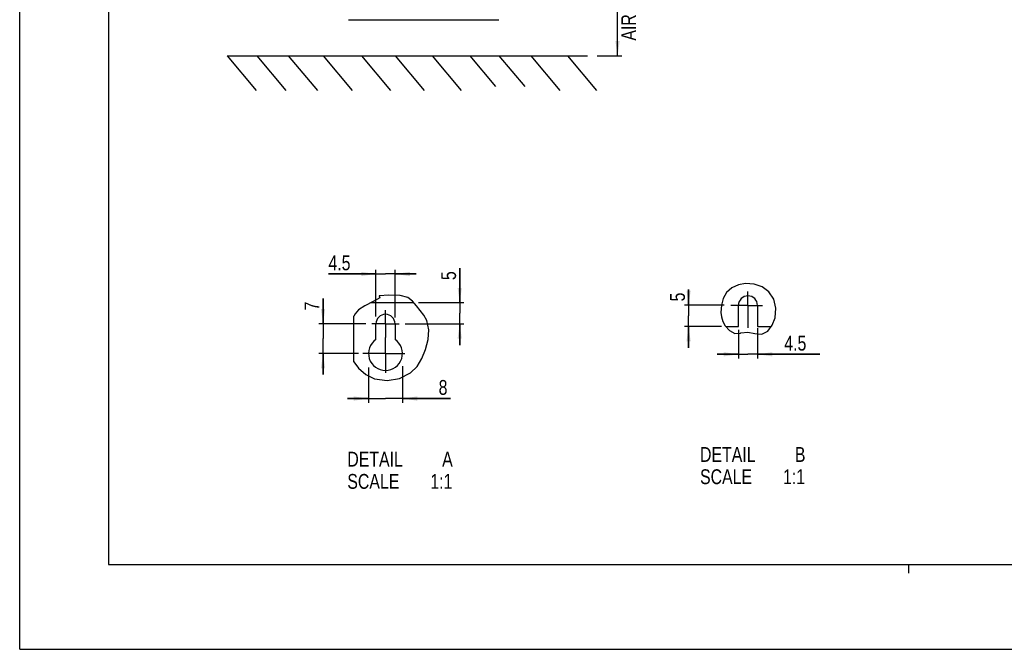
# Model space of a CAD drawing. Extents: x 0 to 594, y 0 to 420.
# Tile 1 of 28: x 0 to 233, y 0 to 149. Entities that reach past the tile are written whole.
import ezdxf

# ---------------------------------------------------------------- set-up
doc = ezdxf.new("R2010")
doc.units = 0
doc.header["$LTSCALE"] = 32.67
doc.linetypes.add('CENTER', pattern=[0.6, 0.375, -0.075, 0.075, -0.075])
doc.layers.get('0').update_dxf_attribs({"linetype": 'CONTINUOUS'})
doc.layers.add('DEFAULT_1', color=7, linetype='CENTER')
doc.styles.get("Standard").update_dxf_attribs({"font": 'txt', "width": 0.8})
doc.dimstyles.get("Standard").update_dxf_attribs({"dimtxt": 2.5, "dimasz": 2.5, "dimexe": 1.25, "dimexo": 0.625, "dimtad": 1, "dimcen": 2.5, "dimazin": 3, "dimtfac": 1, "dimtmove": 0, "dimatfit": 3})

# ---------------------------------------------------------------- blocks, each defined once
blk = doc.blocks.new('_FILLED')
at = {"color": 0, "linetype": 'BYBLOCK'}
blk.add_solid([(0, 0), (-1, 0.143), (-1, -0.143)], dxfattribs=at)
blk = doc.blocks.new('*D1')
at = {"color": 2, "linetype": 'CONTINUOUS'}
for p, q in [((115.63, 190.21), (142.22, 190.21)), ((141.22, 190.21), (141.22, 165.16)), ((141.22, 140.11), (141.22, 165.16)), ((136.37, 140.11), (142.22, 140.11))]:
    blk.add_line(p, q, dxfattribs=at)
at = {"color": 2, "linetype": 'CONTINUOUS', "xscale": 3.5, "yscale": 3.5, "zscale": 3.5}
for p, rotation in [((141.22, 190.21), 90), ((141.22, 140.11), 270)]:
    blk.add_blockref('_FILLED', p, dxfattribs=dict(at, rotation=rotation))
at = {"color": 5, "linetype": 'CONTINUOUS', "width": 0.8}
for s, p in [('100', (140.35, 166.12)), ('AIR SPACE INLET', (145.6, 143.72)), ('MIN ', (140.35, 154.92))]:
    blk.add_text(s, height=3.5, rotation=90, dxfattribs=at).set_placement(p)
blk = doc.blocks.new('*D3')
at = {"color": 2, "linetype": 'CONTINUOUS'}
for p, q in [((169.78, 75.46), (169.78, 68.66)), ((174.28, 75.82), (174.28, 68.66)), ((169.78, 69.66), (164.78, 69.66)), ((164.78, 69.66), (172.03, 69.66)), ((189.01, 69.66), (172.03, 69.66)), ((174.28, 69.66), (189.01, 69.66))]:
    blk.add_line(p, q, dxfattribs=at)
at = {"color": 2, "linetype": 'CONTINUOUS', "xscale": 3.5, "yscale": 3.5, "zscale": 3.5}
blk.add_blockref('_FILLED', (169.78, 69.66), dxfattribs=at)
at = {"color": 2, "linetype": 'CONTINUOUS', "xscale": 3.5, "yscale": 3.5, "zscale": 3.5, "rotation": 180}
blk.add_blockref('_FILLED', (174.28, 69.66), dxfattribs=at)
at = {"color": 5, "linetype": 'CONTINUOUS', "width": 0.8}
blk.add_text('4.5', height=3.5, dxfattribs=at).set_placement((180.61, 70.54))
blk = doc.blocks.new('*D4')
at = {"color": 2, "linetype": 'CONTINUOUS'}
for p, q in [((71.66, 76.85), (71.66, 82.8)), ((71.66, 82.8), (71.66, 73.35)), ((81.79, 76.85), (70.66, 76.85)), ((71.66, 64.85), (71.66, 73.35)), ((80.01, 69.85), (70.66, 69.85)), ((71.66, 69.85), (71.66, 64.85))]:
    blk.add_line(p, q, dxfattribs=at)
at = {"color": 2, "linetype": 'CONTINUOUS', "xscale": 3.5, "yscale": 3.5, "zscale": 3.5}
for p, rotation in [((71.66, 76.85), 270), ((71.66, 69.85), 90)]:
    blk.add_blockref('_FILLED', p, dxfattribs=dict(at, rotation=rotation))
at = {"color": 5, "linetype": 'CONTINUOUS', "width": 0.8}
blk.add_text('7', height=3.5, rotation=90, dxfattribs=at).set_placement((70.78, 80))
blk = doc.blocks.new('*D5')
at = {"color": 2, "linetype": 'CONTINUOUS'}
for p, q in [((84.16, 88.62), (72.93, 88.62)), ((72.93, 88.62), (86.41, 88.62)), ((84.16, 78.56), (84.16, 89.62)), ((93.66, 88.62), (86.41, 88.62)), ((88.66, 78.38), (88.66, 89.62)), ((88.66, 88.62), (93.66, 88.62))]:
    blk.add_line(p, q, dxfattribs=at)
at = {"color": 2, "linetype": 'CONTINUOUS', "xscale": 3.5, "yscale": 3.5, "zscale": 3.5}
blk.add_blockref('_FILLED', (84.16, 88.62), dxfattribs=at)
at = {"color": 2, "linetype": 'CONTINUOUS', "xscale": 3.5, "yscale": 3.5, "zscale": 3.5, "rotation": 180}
blk.add_blockref('_FILLED', (88.66, 88.62), dxfattribs=at)
at = {"color": 5, "linetype": 'CONTINUOUS', "width": 0.8}
blk.add_text('4.5', height=3.5, dxfattribs=at).set_placement((72.93, 89.5))
blk = doc.blocks.new('*D6')
at = {"color": 2, "linetype": 'CONTINUOUS'}
for p, q in [((103.94, 81.85), (103.94, 89.98)), ((103.94, 89.98), (103.94, 79.35)), ((94.17, 81.85), (104.94, 81.85)), ((103.94, 71.85), (103.94, 79.35)), ((91.04, 76.85), (104.94, 76.85)), ((103.94, 76.85), (103.94, 71.85))]:
    blk.add_line(p, q, dxfattribs=at)
at = {"color": 2, "linetype": 'CONTINUOUS', "xscale": 3.5, "yscale": 3.5, "zscale": 3.5}
for p, rotation in [((103.94, 81.85), 270), ((103.94, 76.85), 90)]:
    blk.add_blockref('_FILLED', p, dxfattribs=dict(at, rotation=rotation))
at = {"color": 5, "linetype": 'CONTINUOUS', "width": 0.8}
blk.add_text('5', height=3.5, rotation=90, dxfattribs=at).set_placement((103.07, 87.18))
blk = doc.blocks.new('*D7')
at = {"color": 2, "linetype": 'CONTINUOUS'}
for p, q in [((82.41, 66.56), (82.41, 58.21)), ((90.41, 66.87), (90.41, 58.21)), ((82.41, 59.21), (77.41, 59.21)), ((77.41, 59.21), (86.41, 59.21)), ((101.76, 59.21), (86.41, 59.21)), ((90.41, 59.21), (101.76, 59.21))]:
    blk.add_line(p, q, dxfattribs=at)
at = {"color": 2, "linetype": 'CONTINUOUS', "xscale": 3.5, "yscale": 3.5, "zscale": 3.5}
blk.add_blockref('_FILLED', (82.41, 59.21), dxfattribs=at)
at = {"color": 2, "linetype": 'CONTINUOUS', "xscale": 3.5, "yscale": 3.5, "zscale": 3.5, "rotation": 180}
blk.add_blockref('_FILLED', (90.41, 59.21), dxfattribs=at)
at = {"color": 5, "linetype": 'CONTINUOUS', "width": 0.8}
blk.add_text('8', height=3.5, dxfattribs=at).set_placement((98.96, 60.09))
blk = doc.blocks.new('*D8')
at = {"color": 2, "linetype": 'CONTINUOUS'}
for p, q in [((158, 81.22), (158, 84.94)), ((158, 84.94), (158, 78.72)), ((166.43, 81.22), (157, 81.22)), ((158, 71.22), (158, 78.72)), ((165.76, 76.22), (157, 76.22)), ((158, 76.22), (158, 71.22))]:
    blk.add_line(p, q, dxfattribs=at)
at = {"color": 2, "linetype": 'CONTINUOUS', "xscale": 3.5, "yscale": 3.5, "zscale": 3.5}
for p, rotation in [((158, 81.22), 270), ((158, 76.22), 90)]:
    blk.add_blockref('_FILLED', p, dxfattribs=dict(at, rotation=rotation))
at = {"color": 5, "linetype": 'CONTINUOUS', "width": 0.8}
blk.add_text('5', height=3.5, rotation=90, dxfattribs=at).set_placement((157.13, 82.14))

msp = doc.modelspace()

# ---------------------------------------------------------------- linework, layer by layer
at = {"color": 7, "linetype": 'CONTINUOUS'}
for p, q in [((0, 0), (0, 420)), ((21, 400), (21, 20)), ((77.659, 148.663), (113.159, 148.663)), ((48.979, 140.105), (55.838, 131.931)), ((48.979, 140.105), (134.095, 140.105)), ((56.033, 140.105), (62.892, 131.931)), ((63.45, 140.105), (70.309, 131.931)), ((71.692, 140.105), (78.551, 131.931)), ((80.757, 140.105), (87.616, 131.931)), ((88.69, 140.105), (95.549, 131.931)), ((97.446, 140.105), (104.305, 131.931)), ((106.306, 140.105), (112.378, 132.868)), ((113.208, 140.105), (119.281, 132.868)), ((120.728, 140.105), (127.587, 131.931)), ((129.382, 140.105), (136.241, 131.931)), ((82.936, 81.849), (93.098, 81.849)), ((169.783, 76.216), (169.783, 81.216)), ((174.283, 81.216), (174.283, 76.216)), ((78.906, 67.884), (78.906, 78.63)), ((84.156, 73.156), (84.156, 76.849)), ((88.656, 76.849), (88.656, 73.156)), ((166.798, 76.216), (169.783, 76.216)), ((174.283, 76.216), (177.522, 76.216)), ((21, 20), (573, 20)), ((0, 0), (594, 0))]:
    msp.add_line(p, q, dxfattribs=at)
at = {"color": 2, "linetype": 'CONTINUOUS'}
for p, q in [((171.462, 86.351), (169.754, 86.03)), ((173.506, 86.223), (171.462, 86.351)), ((175.405, 85.567), (173.506, 86.223)), ((166.977, 84.23), (166.17, 82.829)), ((168.212, 85.32), (166.977, 84.23)), ((169.754, 86.03), (168.212, 85.32)), ((176.977, 84.412), (175.405, 85.567)), ((178.123, 82.667), (176.977, 84.412)), ((83.506, 82.134), (81.495, 81.129)), ((85.1, 82.952), (83.506, 82.134)), ((84.927, 83.44), (84.888, 83.3)), ((84.888, 83.3), (84.978, 83.3)), ((87.169, 83.643), (84.927, 83.44)), ((84.978, 83.3), (85.023, 83.3)), ((85.023, 83.3), (85.1, 82.952)), ((89.908, 83.572), (87.169, 83.643)), ((91.658, 83.06), (89.908, 83.572)), ((92.802, 82.198), (91.658, 83.06)), ((93.708, 81.129), (92.802, 82.198)), ((166.17, 82.829), (165.741, 81.224)), ((178.625, 80.564), (178.123, 82.667)), ((79.207, 79.195), (78.906, 78.63)), ((80.069, 80.16), (79.207, 79.195)), ((81.495, 81.129), (80.069, 80.16)), ((94.605, 80.03), (93.708, 81.129)), ((95.468, 78.859), (94.605, 80.03)), ((165.741, 81.224), (165.644, 79.563)), ((165.644, 79.563), (165.755, 78.471)), ((178.431, 78.291), (178.625, 80.564)), ((96.151, 77.601), (95.468, 78.859)), ((96.627, 75.427), (96.151, 77.601)), ((165.755, 78.471), (166.058, 77.421)), ((166.058, 77.421), (166.613, 76.412)), ((177.761, 76.529), (178.431, 78.291)), ((96.472, 73.123), (96.627, 75.427)), ((166.613, 76.412), (167.67, 75.289)), ((167.67, 75.289), (168.961, 74.583)), ((168.961, 74.583), (170.25, 74.654)), ((170.25, 74.654), (170.29, 74.674)), ((170.29, 74.674), (170.331, 74.695)), ((170.331, 74.695), (170.371, 74.715)), ((170.371, 74.715), (171.957, 74.902)), ((171.957, 74.902), (173.655, 74.542)), ((173.655, 74.542), (175.28, 74.412)), ((175.28, 74.412), (176.688, 75.122)), ((176.688, 75.122), (177.761, 76.529)), ((95.879, 70.816), (96.472, 73.123)), ((95.029, 68.691), (95.879, 70.816)), ((78.906, 67.884), (80.001, 66.4)), ((93.878, 66.798), (95.029, 68.691)), ((80.001, 66.4), (81.742, 64.91)), ((89.746, 63.912), (92.351, 65.252)), ((92.351, 65.252), (93.878, 66.798)), ((81.742, 64.91), (83.802, 63.895)), ((83.802, 63.895), (86.765, 63.438)), ((86.765, 63.438), (89.746, 63.912)), ((210, 18), (210, 20))]:
    msp.add_line(p, q, dxfattribs=at)
at = {"color": 7, "linetype": 'CONTINUOUS'}
for centre, radius, start, end in [((172.033, 81.216), 2.25, 0, 180), ((86.406, 76.849), 2.25, 0, 180), ((86.406, 69.849), 4, 124.22887, 55.77113)]:
    msp.add_arc(centre, radius, start, end, dxfattribs=at)
at = {"layer": 'DEFAULT_1', "color": 7, "linetype": 'CENTER'}
for p, q in [((172.033, 81.216), (172.033, 84.454)), ((86.406, 76.849), (86.406, 80.103)), ((172.033, 81.216), (167.968, 81.216)), ((172.033, 81.216), (172.033, 75.902)), ((172.033, 81.216), (175.427, 81.216)), ((86.406, 76.849), (83.152, 76.849)), ((86.406, 76.849), (86.406, 73.595)), ((86.406, 76.849), (89.66, 76.849)), ((86.406, 69.849), (86.406, 73.595)), ((86.406, 69.849), (81.03, 69.849)), ((86.406, 69.849), (91.013, 69.849)), ((86.406, 69.849), (86.406, 65.241))]:
    msp.add_line(p, q, dxfattribs=at)

# ---------------------------------------------------------------- texts
at = {"color": 5, "linetype": 'CONTINUOUS', "width": 0.8}
for s, p in [('DETAIL  ', (77.392, 43.146)), ('A', (99.792, 43.146)), ('DETAIL  ', (160.707, 44.252)), ('B', (183.107, 44.252)), ('SCALE  ', (160.707, 39.002)), ('1:1', (180.307, 39.002)), ('SCALE  ', (77.392, 37.896)), ('1:1', (96.992, 37.896))]:
    msp.add_text(s, height=3.5, dxfattribs=at).set_placement(p)

# ---------------------------------------------------------------- dimensions: what is measured, and where the dimension line sits
at = {"color": 2, "linetype": 'CONTINUOUS'}
for base, p1, p2, angle, picture, middle in [((141.224, 190.208), (136.368, 140.105), (115.63, 190.208), 90, '*D1', (141.224, 164.725)), ((103.945, 76.849), (94.169, 81.849), (91.041, 76.849), 270, '*D6', (101.32, 88.576)), ((158.004, 76.216), (166.429, 81.216), (165.755, 76.216), 270, '*D8', (155.379, 83.539)), ((71.658, 69.849), (81.791, 76.849), (80.008, 69.849), 270, '*D4', (69.033, 81.395)), ((82.406, 59.213), (90.406, 66.871), (82.406, 66.563), 180, '*D7', (100.361, 61.838))]:
    dim = msp.add_linear_dim(base=base, p1=p1, p2=p2, angle=angle, dimstyle='Standard', dxfattribs=at)
    dim.commit()
    dim.dimension.update_dxf_attribs({"geometry": picture, "text_midpoint": middle, "dimtype": 128})
for base, p1, p2, picture, middle in [((88.656, 88.624), (84.156, 78.564), (88.656, 78.38), '*D5', (77.131, 91.249)), ((174.283, 69.662), (169.783, 75.458), (174.283, 75.824), '*D3', (184.806, 72.287))]:
    dim = msp.add_linear_dim(base=base, p1=p1, p2=p2, dimstyle='Standard', dxfattribs=at)
    dim.commit()
    dim.dimension.update_dxf_attribs({"geometry": picture, "text_midpoint": middle, "dimtype": 128})

doc.saveas('drawing.dxf')
